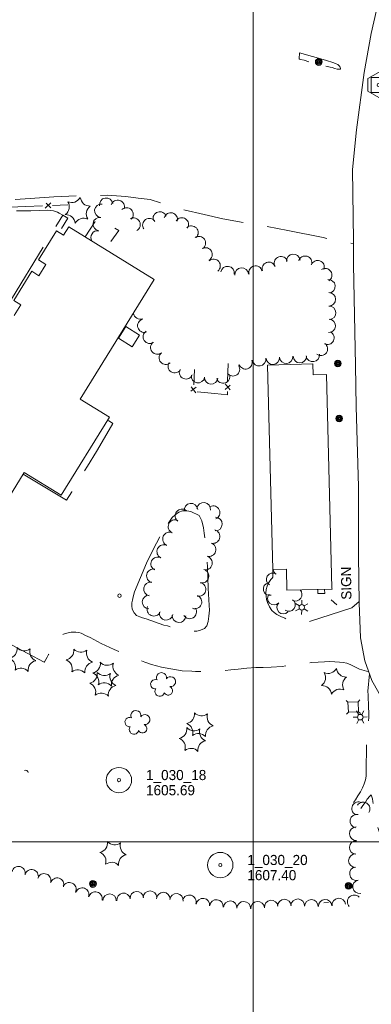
# Model space of a CAD drawing. Header units: feet. Extents: x 188854 to 191245, y 255237 to 257000.
# Tile 6 of 12: x 189862 to 190070, y 255904 to 256487. Entities that reach past the tile are written whole.
import ezdxf
from ezdxf.enums import TextEntityAlignment as Align

# ---------------------------------------------------------------- set-up
doc = ezdxf.new("R2010")
doc.units = ezdxf.units.FT
doc.header["$MEASUREMENT"] = 0
for name, pattern in [('DGN Style 3', [50.412179, 36.008699, -14.40348]), ('DGN Style 4', [57.649927, 28.806959, -14.40348, 0.036009, -14.40348]), ('DGN Style 5', [25.206089, 10.80261, -14.40348])]:
    doc.linetypes.add(name, pattern=pattern)
for name, color, linetype, lineweight in [('E_DWY', 73, 'DGN Style 3', 0), ('E_LAND_Vegetation', 21, 'Continuous', 0), ('E_MAP_Control', 251, 'Continuous', 0), ('E_MAP_GridLines', 251, 'Continuous', 0), ('E_MAP_PassPoints', 40, 'Continuous', 0), ('E_MISCPROP', 40, 'Continuous', 0), ('E_MISCPROP_HvyLine', 54, 'Continuous', 13), ('E_MISCPROP_Railing', 40, 'Continuous', 0), ('E_PATH_Sidewalk', 73, 'DGN Style 5', 0), ('E_RDWY', 40, 'Continuous', 13), ('E_UTL_AboveGroundPipe', 40, 'DGN Style 4', 0)]:
    doc.layers.add(name, color=color, linetype=linetype, lineweight=lineweight)
doc.styles.add('Style-IGR_FONT_0', font='IGR_FONT_0.shx')

# ---------------------------------------------------------------- blocks, each defined once
blk = doc.blocks.new('TP')
at = {"layer": 'E_MAP_Control', "color": 161, "linetype": 'Continuous', "lineweight": 0, "flags": 128}
for points in [[(-6.41, 3.76), (-6.41, -3.63), (0.05, -7.35), (6.44, -3.69), (6.44, 3.64), (-0.08, 7.36)], [(-4.5, -4.5), (-4.5, 4.5), (4.5, 4.5), (4.5, -4.5)]]:
    blk.add_lwpolyline(points, close=True, dxfattribs=at)
at = {"layer": 'E_MAP_Control', "color": 161, "linetype": 'Continuous', "lineweight": 0}
blk.add_circle((0, 0), 0.871, dxfattribs=at)
blk = doc.blocks.new('PP')
at = {"layer": 'E_MAP_PassPoints', "color": 40, "linetype": 'Continuous', "lineweight": 0}
for radius in [7.5, 0.96]:
    blk.add_circle((0, 0), radius, dxfattribs=at)
blk = doc.blocks.new('CULVRT')
at = {"layer": 'E_MISCPROP_Railing', "color": 40, "linetype": 'Continuous', "lineweight": 0}
blk.add_arc((10, 7.5), 12.5, 216.8791, 323.1187, dxfattribs=at)
blk = doc.blocks.new('POLE_1')
at = {"layer": 'E_MISCPROP', "color": 20, "linetype": 'Continuous', "lineweight": 0}
for centre, radius in [((-0.01, 0.02), 2.02), ((-0.01, 0.03), 1.52), ((0, -0.01), 1.01), ((0, 0), 0.502)]:
    blk.add_circle(centre, radius, dxfattribs=at)
blk = doc.blocks.new('LTP_1')
at = {"layer": 'E_MISCPROP', "color": 20, "linetype": 'Continuous', "lineweight": 0}
for p, q in [((-1.63, 0.07), (-4.24, 0.14)), ((-0.8, 1.43), (-2, 3.73)), ((0.9, 1.42), (2.27, 3.65)), ((-0.88, -1.42), (-2.24, -3.61)), ((0.76, -1.47), (2, -3.65)), ((1.64, -0.02), (4.16, -0.09))]:
    blk.add_line(p, q, dxfattribs=at)
blk.add_circle((0, 0), 1.64, dxfattribs=at)
blk = doc.blocks.new('PED')
at = {"layer": 'E_UTL_AboveGroundPipe', "color": 101, "linetype": 'Continuous', "lineweight": 13}
for p, q in [((-3.12, 2.9), (-4.18, 3.96)), ((2.88, 2.9), (3.94, 3.96)), ((-4.18, -4.16), (-3.12, -3.1)), ((3.94, -4.16), (2.88, -3.1))]:
    blk.add_line(p, q, dxfattribs=at)
at = {"layer": 'E_UTL_AboveGroundPipe', "color": 101, "linetype": 'Continuous', "lineweight": 13, "flags": 128}
blk.add_lwpolyline([(-3.12, -3.1), (2.88, -3.1), (2.88, 2.9), (-3.12, 2.9)], close=True, dxfattribs=at)
blk = doc.blocks.new('PINEL_2')
at = {"layer": 'E_LAND_Vegetation', "color": 93, "linetype": 'Continuous', "lineweight": 0}
for centre, start, end in [((-8.14, 7.32), 275.21143, 0.97634), ((2.26, 10.71), 215.21143, 300.97634), ((-10.4, -3.39), 335.21143, 60.97634), ((10.41, 3.41), 155.21144, 240.97635), ((-2.25, -10.7), 35.21144, 120.97635), ((8.15, -7.3), 95.21144, 180.97635)]:
    blk.add_arc(centre, 5.72, start, end, dxfattribs=at)
blk = doc.blocks.new('TREE_3')
at = {"layer": 'E_LAND_Vegetation', "color": 93, "linetype": 'Continuous', "lineweight": 0}
for centre, radius, start, end in [((-1.47, 4.28), 2.78, 1.39466, 209.16765), ((-4.47, 0.2), 2.78, 78.07167, 279.08272), ((3.57, 2.42), 2.97, 278.42376, 139.65765), ((-2.01, -4.2), 2.61, 140.77981, 358.71242), ((3.46, -3.43), 2.97, 196.07458, 79.04785)]:
    blk.add_arc(centre, radius, start, end, dxfattribs=at)
blk = doc.blocks.new('SIGN_3')
at = {"layer": 'E_MISCPROP', "color": 20, "linetype": 'Continuous', "lineweight": 0, "style": 'Style-IGR_FONT_0'}
blk.add_text('SIGN', height=6, rotation=0, dxfattribs=at).set_placement((-9.61, -0.01), align=Align.MIDDLE_LEFT)
blk = doc.blocks.new('LTP_6')
at = {"layer": 'E_MISCPROP', "color": 20, "linetype": 'Continuous', "lineweight": 0}
for p, q in [((-1.64, 0.07), (-4.24, 0.14)), ((-0.8, 1.43), (-2, 3.73)), ((0.9, 1.42), (2.27, 3.65)), ((-0.88, -1.42), (-2.24, -3.61)), ((0.76, -1.47), (2, -3.65)), ((1.64, -0.02), (4.16, -0.09))]:
    blk.add_line(p, q, dxfattribs=at)
blk.add_circle((0, 0), 1.64, dxfattribs=at)
blk = doc.blocks.new('PINEL_3')
at = {"layer": 'E_LAND_Vegetation', "color": 93, "linetype": 'Continuous', "lineweight": 0}
for centre, start, end in [((-8.14, 7.32), 275.21132, 0.97623), ((2.26, 10.71), 215.21132, 300.97623), ((-10.4, -3.39), 335.21132, 60.97623), ((10.41, 3.41), 155.21133, 240.97624), ((-2.25, -10.7), 35.21133, 120.97624), ((8.15, -7.3), 95.21133, 180.97624)]:
    blk.add_arc(centre, 5.72, start, end, dxfattribs=at)

msp = doc.modelspace()

# ---------------------------------------------------------------- linework, layer by layer
at = {"layer": 'E_DWY', "color": 51, "linetype": 'DGN Style 3', "lineweight": 0, "flags": 128}
for points in [[(190033.13, 256462.47), (190030.26, 256463.34), (190028.18, 256463.77), (190027.59, 256463.97), (190027.3, 256464.28), (190027.44, 256467.8)], [(190027.44, 256467.8), (190042.88, 256463.45), (190047.91, 256461.86), (190049.22, 256461.33), (190050.24, 256460.81), (190051.39, 256459.58), (190051.88, 256458.5), (190051.71, 256458.18), (190051.16, 256458.04), (190049.91, 256458.19), (190048.36, 256458.56), (190046.77, 256459), (190045.64, 256459.26), (190033.13, 256462.47)], [(189783.44, 256395.52), (189788.64, 256393.15), (189780.3, 256379.74), (189780.71, 256379.55), (189781.4, 256379.27), (189782.57, 256378.92), (189783.8, 256378.69), (189785.1, 256378.62), (189786.55, 256378.58), (189788.02, 256378.65), (189792.15, 256378.63), (189801.44, 256378.3), (189814.28, 256377.69), (189868.05, 256381.46), (189882.1, 256382.49), (189899.45, 256383.14), (189905.87, 256383.11), (189913.73, 256383.35), (189924.82, 256382.66), (189931.99, 256381.71), (189939.2, 256380.76), (189956.91, 256375.25), (189971.14, 256372.01), (189982.21, 256369.45), (189997.18, 256366.69), (190007.8, 256364.85), (190020.54, 256362.45), (190041.55, 256358.21), (190059.39, 256354.64)], [(189721.43, 256293.36), (189725.66, 256277.92), (189726.82, 256275.44), (189727.6, 256273.64), (189728.4, 256272.2), (189729.32, 256271.12), (189730.69, 256270.2), (189732.28, 256269.18), (189742.46, 256263.11), (189757.23, 256254.59), (189760.42, 256252.74), (189761.8, 256251.84), (189762.92, 256251.12), (189764.08, 256250.74), (189764.99, 256251.08), (189765.56, 256251.99), (189765.73, 256252.99), (189765.49, 256253.62), (189764.56, 256254.79), (189763.64, 256255.57), (189762.58, 256256.38), (189761.56, 256257.1), (189760.61, 256257.77), (189759.67, 256258.35), (189758.38, 256259.17), (189751.46, 256263.45), (189761.15, 256279.7), (189774.84, 256302.25), (189787.35, 256322.09), (189795.79, 256336.41), (189806.09, 256354.44), (189812.03, 256363.11), (189813.57, 256364.85), (189814.92, 256365.92), (189816.27, 256366.84), (189817.81, 256367.71), (189819.36, 256368.3), (189827.36, 256370.84), (189833.57, 256372.14), (189842.1, 256373.05), (189854.23, 256373.91), (189868.41, 256374.2), (189878.31, 256374.5), (189881.96, 256374.11), (189884.24, 256373.4), (189885.28, 256372.78), (189887.44, 256371.62), (189885.89, 256369), (189812.24, 256247.96), (189803.45, 256252.97), (189801.83, 256253.9), (189800.71, 256254.63), (189799.83, 256255.22), (189798.75, 256255.55), (189798.14, 256255.48), (189797.5, 256255.15), (189796.98, 256254.57), (189796.56, 256253.59), (189796.48, 256252.69), (189796.64, 256251.85), (189796.95, 256251.11), (189797.37, 256250.52), (189798.15, 256249.8), (189799.13, 256249.21), (189806.48, 256245.07), (189810.3, 256242.97), (189811.55, 256242.5), (189812.85, 256242.06), (189814.28, 256241.57), (189815.57, 256241.28), (189817, 256240.91), (189818.36, 256240.58), (189821.02, 256240.4), (189822.1, 256240.29), (189823.33, 256240.2), (189824.02, 256240.09), (189824.94, 256240.13), (189826.05, 256240.05), (189827.13, 256239.78), (189828.13, 256239.33), (189830.07, 256238.64), (189843.03, 256230.77)], [(189864.01, 256218.02), (189889.6, 256202.48), (189892.72, 256207.48), (189897.81, 256215.58), (189902.02, 256222.81), (189907.4, 256231.4), (189912.12, 256239.45), (189917.13, 256248.02), (189914, 256250.11)], [(189949.7, 256188.65), (189952.24, 256192.39), (189953.94, 256193.91), (189956.12, 256195.39), (189958.31, 256196.29), (189960.79, 256196.29), (189963.2, 256195.87), (189968.13, 256193.45), (189969.75, 256190.29), (189970.78, 256186.08), (189971.15, 256183.07), (189973.06, 256162.95), (189973.4, 256150.45)], [(190068.59, 256100.74), (190063.01, 256102.29), (190060.19, 256103.78), (190057.93, 256104.92), (190055.6, 256105.91), (190053.39, 256106.4), (190051.17, 256106.56), (190048.49, 256106.79), (190045.47, 256106.86), (190042.36, 256106.75), (190038.61, 256106.6), (190034.67, 256106.28), (190030.36, 256105.63), (190025.7, 256105.19), (190021.64, 256104.56), (190017.17, 256104.04), (190010.81, 256103.6), (190006.03, 256103.39), (190001.62, 256103.27), (189996.33, 256103.03), (189991.14, 256102.33), (189986.95, 256102), (189981.49, 256101.45), (189976.46, 256101.24), (189972.24, 256101.24), (189969.5, 256101), (189966.04, 256101), (189963.74, 256101.12), (189958.14, 256101.46), (189951.37, 256102.51), (189945.78, 256103.62), (189939.97, 256105.16), (189936, 256106.58), (189930.08, 256108.85), (189924.03, 256111.39), (189917.86, 256114.02), (189910.22, 256117.61), (189903.61, 256121.08), (189900.93, 256122.42), (189898.35, 256123.64), (189896.96, 256124.05), (189895.18, 256124.31), (189892.39, 256124.23), (189889.76, 256123.79), (189887.79, 256123.13), (189886.48, 256122.32), (189885.33, 256120.73), (189883.9, 256118.96), (189881.88, 256116.06), (189880.15, 256113.02), (189879.05, 256111.07), (189878.16, 256109.58), (189877.29, 256108.17), (189876.52, 256106.78), (189876.33, 256106.46), (189857.15, 256116.86), (189838.81, 256127.94), (189817.13, 256140.23), (189800.92, 256149.66), (189805.08, 256158.05), (189805.8, 256160), (189806.75, 256162.54), (189807.4, 256164.55), (189808, 256166.87), (189808.01, 256168.51), (189807.04, 256170.62), (189805.94, 256172.37), (189804.78, 256173.1), (189803, 256174.09), (189800.76, 256175.24), (189799.32, 256176.13), (189796.87, 256177.41), (189802.07, 256188.44)], [(189929.89, 256148.17), (189937.03, 256165.19), (189940.89, 256173.34), (189945.08, 256181.13), (189949.7, 256188.65)], [(190011.82, 256161.54), (190011.75, 256157.55), (190011.66, 256156.99), (190011.29, 256156.24), (190010.63, 256155.47), (190009.69, 256154.37), (190008.91, 256153.13), (190008.29, 256151.61), (190007.87, 256149.55), (190007.69, 256147.44), (190007.75, 256145.69), (190007.93, 256143.69), (190008.5, 256141.82), (190009.85, 256139.37), (190011.07, 256137.23), (190012.56, 256136.05), (190014.01, 256134.76), (190016.56, 256133.55), (190018.86, 256132.55), (190021.05, 256131.71), (190023.19, 256131.11), (190026.05, 256130.33), (190026.65, 256130.14), (190027.97, 256130.11), (190030.93, 256129.86), (190058.43, 256138.66), (190062.86, 256142.58)], [(189929.89, 256148.17), (189929.17, 256145.27), (189928.7, 256143.3), (189928.36, 256141.61), (189928.25, 256139.9), (189928.57, 256137.92), (189929.66, 256135.78), (189931.06, 256134.18), (189932.96, 256133.49), (189934.66, 256132.75), (189936.76, 256132.19), (189947.15, 256128.49), (189949.38, 256127.98), (189952.42, 256127.15), (189955.04, 256126.49), (189957.75, 256125.9), (189959.93, 256125.47), (189962.48, 256125.15), (189964.61, 256125), (189966.71, 256124.97), (189968.91, 256125.44), (189971.33, 256126.51), (189972.7, 256128.01), (189973.53, 256130.64), (189973.95, 256133.77), (189974.2, 256137.4), (189974.15, 256140.14), (189973.87, 256143.63), (189973.62, 256146.92), (189973.4, 256150.45)], [(190059.56, 256023.33), (190060.68, 256024.93), (190062.14, 256027.34), (190063.56, 256029.74), (190064.75, 256032.02), (190065.86, 256034.34), (190066.6, 256036.68), (190067.01, 256038.96), (190066.99, 256042.44), (190066.93, 256047.13), (190067.18, 256052.25), (190067.22, 256057.57), (190067.44, 256061.83), (190067.89, 256066.01), (190068.34, 256070.11), (190068.58, 256073.69), (190068.52, 256076.64), (190068.44, 256079.74), (190068.3, 256081.91), (190068.14, 256084.93), (190068.1, 256086.98), (190068.05, 256089.27), (190069.01, 256099.57)], [(190136.14, 255973.68), (190125.48, 255973.84), (190120.93, 255973.86), (190119.06, 255973.87), (190117, 255973.69), (190114.84, 255973.32), (190113.31, 255973.15), (190112.08, 255973.02), (190110.98, 255972.79), (190109.81, 255972.36), (190108.08, 255971.46), (190106.83, 255970.45), (190106.15, 255969.68), (190105.65, 255969.01), (190105.19, 255968.17), (190104.24, 255966.06), (190103.69, 255963.99), (190103.4, 255961.75), (190103.33, 255959.21), (190103.28, 255956.59), (190103.15, 255953.91), (190103.07, 255951.72), (190103.05, 255950.14), (190103.02, 255948.76), (190102.98, 255947.54), (190102.97, 255946.95), (190102.77, 255946.62), (190102.2, 255946.08), (190101.18, 255945.31), (190098.6, 255943.73), (190096.76, 255942.51), (190095.04, 255941.8), (190093.95, 255942.09), (190092.88, 255943.25), (190091.4, 255945.88), (190090.55, 255947.84), (190089.45, 255949.96), (190088.55, 255952.1), (190088.05, 255953.67), (190087.63, 255955.54), (190087.87, 255957.41), (190088.47, 255960.57), (190088.95, 255964.66), (190089.29, 255968.18), (190089.46, 255970.61), (190089.4, 255972.43), (190089.15, 255974.83), (190088.15, 255977.63), (190087.53, 255978.6), (190086.86, 255979.58), (190085.78, 255981.05), (190083.86, 255983.7), (190082, 255986.43), (190080.45, 255988.97), (190079.31, 255991.6), (190078.21, 255995), (190077.22, 255998.17), (190076.3, 256001.36), (190075.49, 256003.45), (190074.83, 256005.57), (190074.11, 256007.86), (190073.3, 256010.68), (190072.71, 256013.42), (190072.25, 256016.02), (190071.82, 256018.42), (190071.32, 256021.47), (190070.91, 256023.85), (190070.64, 256025.51), (190070.17, 256027.27), (190069.86, 256027.86), (190069.06, 256027.11), (190067.62, 256025.24), (190066.5, 256023.62), (190065.04, 256021.61), (190063.92, 256019.83)]]:
    msp.add_lwpolyline(points, dxfattribs=at)
at = {"layer": 'E_LAND_Vegetation', "color": 93, "linetype": 'Continuous', "lineweight": 0}
msp.add_line((190044.74, 255964.05), (190041.85, 255963.89), dxfattribs=at)
for centre, radius, start, end in [((189913.14, 256377.76), 3.98, 9.2331, 189.21778), ((189910.21, 256374.2), 3.98, 83.17774, 263.16242), ((189919.95, 256376.46), 3.98, 343.17949, 163.16416), ((189925.16, 256372), 3.98, 313.65121, 133.63589), ((189909.29, 256366.24), 3.98, 81.76018, 261.74486), ((189944.84, 256369.61), 3.98, 18.19741, 198.18209), ((189951.3, 256368.99), 3.98, 345.05037, 165.03505), ((189929.32, 256365.9), 3.98, 298.47081, 118.45549), ((189938.66, 256365.6), 3.98, 33.88241, 213.86708), ((189957.94, 256366.02), 3.98, 327.04604, 147.03072), ((189963.59, 256361.21), 3.98, 313.70571, 133.69039), ((189908.03, 256358.33), 3.98, 80.29416, 212.45378), ((189968, 256354.99), 3.98, 304.58418, 124.56886), ((189971.94, 256348.29), 3.98, 299.52879, 119.51346), ((190016.53, 256343.03), 3.98, 17.77101, 197.75568), ((190023.88, 256344.46), 3.98, 5.39946, 185.38413), ((190030.86, 256343.34), 3.98, 343.20947, 163.19415), ((189976.67, 256341.48), 3.98, 309.60658, 129.59126), ((189984.95, 256337.24), 3.98, 351.02279, 171.00747), ((190001.52, 256337.49), 3.98, 14.02757, 194.01225), ((190009.32, 256339.74), 3.98, 18.71507, 198.69975), ((190038.24, 256340.73), 3.98, 339.66073, 159.64541), ((189993.3, 256336.33), 3.98, 3.93171, 183.91639), ((190042.73, 256336.03), 3.98, 302.94231, 122.92698), ((190044.7, 256329.36), 3.98, 277.09771, 97.08239), ((190044.91, 256321.66), 3.98, 270.24245, 90.22713), ((190045.1, 256313.66), 3.98, 271.59859, 91.58327), ((189933.23, 256313.81), 3.98, 184.94088, 293.09668), ((189935.68, 256305.97), 3.98, 105.8456, 285.83028), ((190044.87, 256305.89), 3.98, 266.46484, 86.44951), ((189938.92, 256299.45), 3.98, 123.68542, 303.6701), ((190044.06, 256298.82), 3.98, 243.27948, 63.26416), ((189943.38, 256293.05), 3.98, 127.87823, 307.86291), ((190040.19, 256292.27), 3.98, 234.16492, 54.1496), ((189948.37, 256287), 3.98, 131.13455, 311.11923), ((190035.37, 256288.65), 3.98, 187.99184, 7.97652), ((189953.69, 256282.03), 3.98, 149.12243, 329.10711), ((189995.58, 256284.29), 3.98, 197.48581, 17.47049), ((190003.64, 256286.08), 3.98, 188.5647, 8.54938), ((190011.69, 256286.96), 3.98, 184.78352, 4.7682), ((190019.65, 256287.6), 3.98, 184.21001, 4.19469), ((190027.77, 256287.93), 3.98, 179.4247, 359.40938), ((189960.37, 256278.36), 3.98, 158.01933, 338.004), ((189967.44, 256276.04), 3.98, 171.50344, 351.48812), ((189982.31, 256275.87), 3.98, 197.3233, 17.30797), ((189988.19, 256280.12), 3.98, 213.50673, 33.49141), ((189975.2, 256275.24), 3.98, 175.93005, 355.91473), ((189970.74, 256197.13), 4.05, 351.87756, 171.86224), ((189958, 256193.23), 4.05, 52.35593, 232.34061), ((189963.27, 256196.62), 4.05, 7.0169, 187.00158), ((189976.33, 256195.15), 4.05, 294.97394, 114.95862), ((189953.86, 256186.92), 4.05, 65.68529, 245.66996), ((189977.75, 256188.37), 4.05, 268.9423, 88.92698), ((189950.59, 256179.55), 4.05, 66.52971, 246.51438), ((189976.33, 256181.01), 4.05, 253.38391, 73.36859), ((189947.2, 256172.1), 4.05, 63.88443, 243.86911), ((189974.01, 256173.28), 4.05, 252.97409, 72.95877), ((189943.64, 256164.83), 4.05, 63.88443, 243.86911), ((189971.85, 256165.37), 4.05, 255.82586, 75.81054), ((189941.06, 256157.73), 4.05, 77.2709, 257.25558), ((189969.82, 256157.55), 4.05, 255.31057, 75.29525), ((190015.79, 256161.79), 3.8, 183.60244, 233.36904), ((190011.72, 256155.62), 3.8, 59.04391, 239.02858), ((189939.32, 256149.93), 4.05, 79.85628, 259.84095), ((189967.99, 256149.67), 4.05, 255.31034, 75.29502), ((190009.87, 256149.9), 3.8, 102.00289, 281.98756), ((190025.21, 256146.57), 3.8, 243.71584, 46.56202), ((189938.5, 256142.23), 4.05, 88.77266, 268.75734), ((189965.65, 256142.22), 4.05, 247.81203, 67.79671), ((190012.41, 256144.26), 3.8, 137.56893, 317.55361), ((190021.25, 256140.46), 3.8, 234.99013, 54.97481), ((189941.36, 256137.89), 4.05, 156.81412, 336.7988), ((189962.5, 256136.33), 4.05, 212.04618, 32.03086), ((190017.93, 256138.94), 3.8, 135.42565, 315.41033), ((189948.56, 256135.49), 4.05, 169.97132, 349.956), ((189956.24, 256134.11), 4.05, 177.16104, 357.14572), ((190062.48, 256019.69), 4.01, 63.35404, 243.33872), ((190065.21, 256019.53), 4.01, 327.55703, 147.54171), ((190061.45, 256012.29), 4.01, 77.79901, 257.78369), ((190061.11, 256004.84), 4.01, 91.78001, 271.76468), ((190061.08, 255996.68), 4.01, 87.61935, 267.60403), ((190060.6, 255988.85), 4.01, 91.80985, 271.79453), ((189861.23, 255981.41), 4.01, 346.62779, 166.61247), ((190061.19, 255981.09), 4.01, 97.7689, 277.75358), ((189868.95, 255979.55), 4.01, 344.70841, 164.69309), ((189876.41, 255977.17), 4.01, 340.10084, 160.08551), ((189884.09, 255974.61), 4.01, 342.45805, 162.44273), ((189891.29, 255971.91), 4.01, 334.45679, 154.44146), ((190063, 255973.41), 4.01, 100.40765, 280.39233), ((189898.89, 255968.74), 4.01, 340.82109, 160.80577), ((189906.75, 255966.37), 4.01, 346.31179, 166.29646), ((189915.07, 255965.15), 4.01, 358.40555, 178.39023), ((189923.42, 255965.6), 4.01, 8.29375, 188.27843), ((189931.22, 255966.59), 4.01, 4.38438, 184.36906), ((189939.07, 255966.96), 4.01, 0.43559, 180.42027), ((189946.9, 255966.12), 4.01, 357.88727, 177.87195), ((189954.7, 255965.32), 4.01, 353.56634, 173.55101), ((189962.3, 255964.44), 4.01, 344.05343, 164.0381), ((190059.87, 255964.44), 4.01, 43.55681, 223.54149), ((189970.37, 255962.53), 4.01, 352.24811, 172.23279), ((189978.38, 255961.74), 4.01, 353.37731, 173.36199), ((189986.47, 255960.95), 4.01, 356.6412, 176.62588), ((189994.53, 255960.62), 4.01, 358.19236, 178.17704), ((190002.77, 255960.68), 4.01, 4.8341, 184.81878), ((190010.81, 255961.4), 4.01, 6.45686, 186.44154), ((190018.59, 255961.94), 4.01, 0.84046, 180.82514), ((190026.44, 255962.12), 4.01, 356.67389, 176.65857), ((190034.54, 255961.75), 4.01, 359.49024, 179.47491), ((190042.69, 255961.83), 4.01, 3.29282, 183.2775), ((190050.77, 255962.54), 4.01, 6.11867, 186.10335)]:
    msp.add_arc(centre, radius, start, end, dxfattribs=at)
at = {"layer": 'E_MAP_GridLines', "color": 161, "linetype": 'Continuous', "lineweight": 0}
for p, q in [((190000, 255500), (190000, 257000)), ((189000, 256000), (191000, 256000))]:
    msp.add_line(p, q, dxfattribs=at)
at = {"layer": 'E_MISCPROP', "color": 20, "linetype": 'Continuous', "lineweight": 0}
msp.add_line((190046.3, 256143.42), (190049.64, 256140.51), dxfattribs=at)
at = {"layer": 'E_MISCPROP_HvyLine', "color": 241, "linetype": 'Continuous', "lineweight": 13, "flags": 128}
msp.add_lwpolyline([(189850.87, 256196.73), (189864.65, 256219.06), (189886.51, 256205.57), (189915.05, 256251.81), (189897.79, 256262.47), (189941.58, 256333.42), (189891, 256364.63), (189887.9, 256359.6), (189883.7, 256362.19), (189873.09, 256345), (189877.46, 256342.3), (189873.33, 256335.61), (189869.05, 256338.25), (189858.4, 256321), (189862.61, 256318.4), (189858.66, 256312)], dxfattribs=at)
for points in [[(189924.69, 256305.55), (189920.36, 256298.55), (189928.53, 256293.49), (189932.86, 256300.49)], [(190046.74, 256150.49), (190043.42, 256277.03), (190035.57, 256276.83), (190035.4, 256283.36), (190008.63, 256282.65), (190011.81, 256161.54), (190019.74, 256161.75), (190020.07, 256149.12), (190046.76, 256149.82)]]:
    msp.add_lwpolyline(points, close=True, dxfattribs=at)
at = {"layer": 'E_MISCPROP_Railing', "color": 40, "linetype": 'Continuous', "lineweight": 0}
for p, q in [((189880.3, 256378.77), (189877.06, 256375.72)), ((189880.25, 256375.84), (189877.63, 256378.61)), ((189986.49, 256268), (189983.57, 256271.53)), ((189966.36, 256269.56), (189963.29, 256267.11)), ((189963.36, 256269.86), (189966.2, 256266.27)), ((189983.49, 256268.23), (189986.5, 256270.76))]:
    msp.add_line(p, q, dxfattribs=at)
at = {"layer": 'E_MISCPROP_Railing', "color": 40, "linetype": 'Continuous', "lineweight": 0, "flags": 128}
for points in [[(189865.26, 256376.63), (189856.28, 256376.3)], [(189875.47, 256377.02), (189865.26, 256376.63)], [(189890.38, 256377.58), (189881.4, 256377.24)], [(189985, 256273.08), (189985.26, 256283.59)], [(189965.47, 256280.1), (189965.02, 256270.86)], [(189967.01, 256266.73), (189977.48, 256265.76)], [(189977.48, 256265.76), (189984.81, 256265.07), (189984.85, 256266.96)]]:
    msp.add_lwpolyline(points, dxfattribs=at)
at = {"layer": 'E_MISCPROP_Railing', "color": 40, "linetype": 'Continuous', "lineweight": 0}
msp.add_circle((189921, 256145.92), 1.04, dxfattribs=at)
at = {"layer": 'E_PATH_Sidewalk', "color": 51, "linetype": 'DGN Style 5', "lineweight": 0, "flags": 128}
for points in [[(189887.44, 256371.62), (189890.49, 256369.84), (189885.09, 256361.33)], [(189900.67, 256358.66), (189907.9, 256369.8), (189920.54, 256362.46), (189912.5, 256351.36)], [(190038.44, 256149.6), (190038.37, 256147.16), (190042.48, 256147.29), (190042.35, 256149.7)]]:
    msp.add_lwpolyline(points, dxfattribs=at)
at = {"layer": 'E_RDWY', "color": 21, "linetype": 'Continuous', "lineweight": 13, "flags": 128}
for points in [[(190083.15, 256534.9), (190078.42, 256516.49), (190069.98, 256479.27), (190065.76, 256456.2), (190061.29, 256422.2), (190058.88, 256398.56), (190059.39, 256356.48), (190059.44, 256342.27), (190060.63, 256282.44), (190061.03, 256258.02), (190062.42, 256210.43), (190062.49, 256169.69), (190062.88, 256141.74)], [(190062.88, 256141.74), (190063.65, 256120.89), (190066.27, 256107.3), (190070.37, 256095.73), (190074.5, 256088.25), (190080.73, 256080.82), (190086.13, 256076.1), (190093.82, 256070.94), (190098.29, 256068.76), (190104.91, 256066.13), (190110.62, 256064.56), (190116.58, 256063.29), (190122.22, 256062.46), (190155, 256061.47), (190182.55, 256060.91), (190251.26, 256060.61), (190303.54, 256060.66), (190311.63, 256060.37), (190314.2, 256060.33), (190419.6, 256058.79), (190486.84, 256057.96), (190514.63, 256057.65)]]:
    msp.add_lwpolyline(points, dxfattribs=at)

# ---------------------------------------------------------------- block references
at = {"layer": 'E_LAND_Vegetation', "color": 93, "linetype": 'Continuous', "lineweight": 0}
for name, p, xscale, yscale, zscale, rotation in [('PINEL_3', (189896.29, 256374.38), 1.000000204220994, 1.000000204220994, 1.000000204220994, 90.78282923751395), ('PINEL_2', (189863.66, 256108.08), 1.000000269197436, 1.000000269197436, 1.000000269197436, 66.94977511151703), ('PINEL_2', (189897.23, 256107.21), 1.000000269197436, 1.000000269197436, 1.000000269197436, 66.94977511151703), ('PINEL_2', (189912.91, 256099.44), 1.000000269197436, 1.000000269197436, 1.000000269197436, 66.94977511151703), ('PINEL_2', (189911.12, 256093.4), 1.000000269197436, 1.000000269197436, 1.000000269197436, 66.94977511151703), ('TREE_3', (189946.7, 256093.12), 1.000000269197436, 1.000000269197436, 1.000000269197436, 66.94977511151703), ('PINEL_3', (190047.98, 256095.19), 1.000000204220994, 1.000000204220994, 1.000000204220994, 90.78282923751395), ('TREE_3', (189931.5, 256070.64), 1.000000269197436, 1.000000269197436, 1.000000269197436, 66.94977511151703), ('PINEL_2', (189968.63, 256069.45), 1.000000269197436, 1.000000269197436, 1.000000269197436, 66.94977511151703), ('PINEL_2', (189964.14, 256060.64), 1.000000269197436, 1.000000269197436, 1.000000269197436, 66.94977511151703), ('PINEL_2', (189917.19, 255993.06), 1.000000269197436, 1.000000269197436, 1.000000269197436, 66.94977511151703)]:
    msp.add_blockref(name, p, dxfattribs=dict(at, xscale=xscale, yscale=yscale, zscale=zscale, rotation=rotation))
at = {"layer": 'E_MAP_Control', "color": 161, "linetype": 'Continuous', "lineweight": 0}
msp.add_blockref('TP', (190074.39, 256448.7), dxfattribs=at)
at = {"layer": 'E_MAP_PassPoints', "color": 40, "linetype": 'Continuous', "lineweight": 0}
for p in [(189920.67, 256036.62), (189980.64, 255986.26)]:
    msp.add_blockref('PP', p, dxfattribs=at)
at = {"layer": 'E_MISCPROP', "color": 20, "linetype": 'Continuous', "lineweight": 0}
for name, p, xscale, yscale, zscale, rotation in [('POLE_1', (190038.94, 256462.34), 1.000001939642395, 1.000001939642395, 1.000001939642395, 2.335717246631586), ('POLE_1', (190050.22, 256283.57), 1.000001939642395, 1.000001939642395, 1.000001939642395, 2.335717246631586), ('POLE_1', (190051.01, 256250.96), 1.000001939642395, 1.000001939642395, 1.000001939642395, 2.335717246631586), ('SIGN_3', (190055.14, 256153.15), 1.000000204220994, 1.000000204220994, 1.000000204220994, 90.78282923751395), ('LTP_6', (190028.87, 256139.05), 1.000000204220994, 1.000000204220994, 1.000000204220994, 90.78282923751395), ('LTP_1', (190063.5, 256073.95), 1.000001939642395, 1.000001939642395, 1.000001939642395, 2.335717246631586), ('POLE_1', (189905.29, 255975.01), 1.000001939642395, 1.000001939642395, 1.000001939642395, 2.335717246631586), ('POLE_1', (190056.57, 255973.9), 1.000001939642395, 1.000001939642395, 1.000001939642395, 2.335717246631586)]:
    msp.add_blockref(name, p, dxfattribs=dict(at, xscale=xscale, yscale=yscale, zscale=zscale, rotation=rotation))
at = {"layer": 'E_MISCPROP_Railing', "color": 40, "linetype": 'Continuous', "lineweight": 0, "xscale": 0.1238768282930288, "yscale": 0.1238768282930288, "zscale": 0.1238768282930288, "rotation": 147.176128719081}
msp.add_blockref('CULVRT', (189866.92, 256041.05), dxfattribs=at)
at = {"layer": 'E_UTL_AboveGroundPipe', "color": 101, "linetype": 'Continuous', "lineweight": 13, "xscale": 1.000001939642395, "yscale": 1.000001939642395, "zscale": 1.000001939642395, "rotation": 2.335717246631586}
msp.add_blockref('PED', (190059.42, 256080.05), dxfattribs=at)

# ---------------------------------------------------------------- texts
at = {"layer": 'E_MAP_PassPoints', "color": 40, "linetype": 'Continuous', "lineweight": 0, "style": 'Style-IGR_FONT_0'}
for s, p in [('1_030_18', (189936.67, 256036.62)), ('1605.69', (189936.67, 256027.62)), ('1_030_20', (189996.64, 255986.26)), ('1607.40', (189996.64, 255977.26))]:
    msp.add_text(s, height=6, dxfattribs=at).set_placement(p)

doc.saveas('drawing.dxf')
